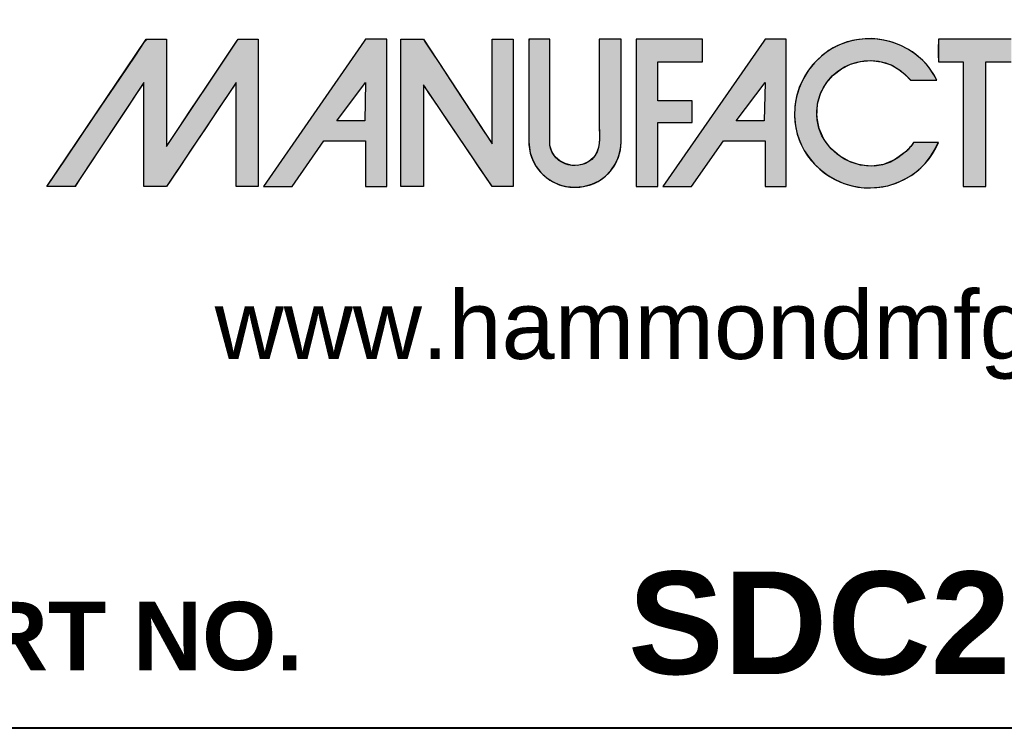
# Model space of a CAD drawing. Header units: inches. Extents: x 0 to 100, y 0 to 75.
# Tile 5 of 17: x 86 to 94, y 0 to 6. Entities that reach past the tile are written whole.
import ezdxf
from ezdxf import colors
from ezdxf.entities.mleader import LeaderData, LeaderLine
from ezdxf.math import Vec2, Vec3

# ---------------------------------------------------------------- set-up
doc = ezdxf.new("R2010")
doc.units = ezdxf.units.IN
doc.header["$MEASUREMENT"] = 0
doc.layers.add('Default', color=7, linetype='Continuous')

# ---------------------------------------------------------------- blocks, each defined once
blk = doc.blocks.new('_DOT')
at = {"color": 0}
blk.add_line((0, 0), (-1, 0), dxfattribs=at)
at = {"color": 0, "const_width": 0.333}
blk.add_lwpolyline([(-0.1665, 0, 1), (0.1665, 0, 1)], format="xyb", close=True, dxfattribs=at)
blk = doc.blocks.new('block_2')
at = {"layer": 'Default', "linetype": 'Continuous'}
for points in [[(-0.8327, 0.0667), (-0.8327, 0.0841), (-0.8327, 0.1076), (-0.8327, 0.1345), (-0.8327, 0.1621), (-0.8327, 0.1875), (-0.8327, 0.2079), (-0.8327, 0.2206), (-0.8328, 0.2234), (-0.8344, 0.2234), (-0.8377, 0.2234), (-0.8421, 0.2234), (-0.8471, 0.2234), (-0.8522, 0.2234), (-0.857, 0.2234), (-0.8609, 0.2234), (-0.8647, 0.2195), (-0.8786, 0.1989), (-0.901, 0.1657), (-0.9282, 0.1254), (-0.9562, 0.0838), (-0.9813, 0.0466), (-0.9996, 0.0194), (-1.0073, 0.008), (-1.0057, 0.0079), (-1.0009, 0.0079), (-0.9941, 0.0079), (-0.9863, 0.0079), (-0.9785, 0.0079), (-0.9719, 0.0079), (-0.9676, 0.0079), (-0.9662, 0.0083), (-0.9595, 0.0184), (-0.9459, 0.0389), (-0.9281, 0.0659), (-0.9086, 0.0953), (-0.8901, 0.1233), (-0.8753, 0.1456), (-0.8668, 0.1584), (-0.8657, 0.1579), (-0.8657, 0.1442), (-0.8657, 0.1213), (-0.8657, 0.0931), (-0.8657, 0.0637), (-0.8657, 0.037), (-0.8657, 0.0172), (-0.8657, 0.0081), (-0.8646, 0.0079), (-0.8609, 0.0079), (-0.8555, 0.0079), (-0.8492, 0.0079), (-0.8429, 0.0079), (-0.8375, 0.0079), (-0.8338, 0.0079), (-0.8326, 0.0081), (-0.8265, 0.0172), (-0.8132, 0.037), (-0.7954, 0.0637), (-0.7758, 0.0931), (-0.7569, 0.1213), (-0.7416, 0.1442), (-0.7324, 0.1579), (-0.731, 0.1584), (-0.731, 0.1456), (-0.731, 0.1233), (-0.731, 0.0953), (-0.731, 0.0659), (-0.731, 0.0389), (-0.731, 0.0184), (-0.731, 0.0083), (-0.7301, 0.0079), (-0.7266, 0.0079), (-0.7214, 0.0079), (-0.7152, 0.0079), (-0.709, 0.0079), (-0.7035, 0.0079), (-0.6998, 0.0079), (-0.6985, 0.008), (-0.6985, 0.0194), (-0.6985, 0.0466), (-0.6985, 0.0838), (-0.6985, 0.1254), (-0.6985, 0.1657), (-0.6985, 0.1989), (-0.6985, 0.2195), (-0.6987, 0.2234), (-0.701, 0.2234), (-0.7052, 0.2234), (-0.7105, 0.2234), (-0.7162, 0.2234), (-0.7215, 0.2234), (-0.7256, 0.2234), (-0.7277, 0.2234), (-0.7302, 0.2199), (-0.7408, 0.204), (-0.7574, 0.1793), (-0.7771, 0.1498), (-0.7973, 0.1196), (-0.8151, 0.093), (-0.8278, 0.0739)], [(-0.4903, 0.2235), (-0.4903, 0.2089), (-0.4903, 0.1943), (-0.4903, 0.1798), (-0.4903, 0.1652), (-0.4903, 0.1506), (-0.4903, 0.1361), (-0.4903, 0.1215), (-0.4903, 0.1069), (-0.4903, 0.0924), (-0.4903, 0.0828), (-0.4903, 0.0721), (-0.4903, 0.0602), (-0.4903, 0.048), (-0.4903, 0.0362), (-0.4903, 0.0256), (-0.4903, 0.0168), (-0.4903, 0.0107), (-0.4903, 0.008), (-0.4895, 0.0079), (-0.4868, 0.0079), (-0.4827, 0.0079), (-0.4777, 0.0079), (-0.4723, 0.0079), (-0.467, 0.0079), (-0.4624, 0.0079), (-0.459, 0.0079), (-0.4573, 0.0079), (-0.4572, 0.0106), (-0.4572, 0.022), (-0.4572, 0.0401), (-0.4572, 0.0625), (-0.4572, 0.0869), (-0.4572, 0.1108), (-0.4572, 0.1319), (-0.4572, 0.1478), (-0.4572, 0.1562), (-0.4558, 0.1548), (-0.4486, 0.1441), (-0.4367, 0.1266), (-0.4218, 0.1044), (-0.4054, 0.0802), (-0.3891, 0.0561), (-0.3746, 0.0346), (-0.3635, 0.0182), (-0.3573, 0.009), (-0.3562, 0.0079), (-0.3542, 0.0079), (-0.3507, 0.0079), (-0.3463, 0.0079), (-0.3414, 0.0079), (-0.3364, 0.0079), (-0.332, 0.0079), (-0.3285, 0.0079), (-0.3265, 0.0079), (-0.3262, 0.0095), (-0.3262, 0.0227), (-0.3262, 0.0466), (-0.3262, 0.0777), (-0.3262, 0.1125), (-0.3262, 0.1476), (-0.3262, 0.1796), (-0.3262, 0.205), (-0.3262, 0.2204), (-0.3263, 0.2235), (-0.328, 0.2235), (-0.3313, 0.2235), (-0.3356, 0.2235), (-0.3404, 0.2235), (-0.3454, 0.2235), (-0.35, 0.2235), (-0.3537, 0.2235), (-0.356, 0.2235), (-0.3566, 0.2231), (-0.3566, 0.2153), (-0.3566, 0.1995), (-0.3566, 0.1782), (-0.3566, 0.1538), (-0.3566, 0.1287), (-0.3566, 0.1054), (-0.3566, 0.0863), (-0.3566, 0.0739), (-0.3567, 0.0705), (-0.3612, 0.0774), (-0.3712, 0.0926), (-0.3849, 0.1135), (-0.4009, 0.1377), (-0.4174, 0.1629), (-0.4329, 0.1865), (-0.4458, 0.206), (-0.4544, 0.2192), (-0.4572, 0.2235), (-0.4585, 0.2235), (-0.4617, 0.2235), (-0.4661, 0.2235), (-0.4713, 0.2235), (-0.4767, 0.2235), (-0.4819, 0.2235), (-0.4862, 0.2235), (-0.4892, 0.2235)], [(-0.2365, 0.0069), (-0.2231, 0.0081), (-0.211, 0.0113), (-0.2002, 0.0165), (-0.1909, 0.0233), (-0.1831, 0.0315), (-0.1769, 0.0407), (-0.1723, 0.0508), (-0.1694, 0.0615), (-0.1683, 0.0725), (-0.1683, 0.0777), (-0.1683, 0.0905), (-0.1683, 0.1097), (-0.1683, 0.1328), (-0.1683, 0.1575), (-0.1683, 0.1812), (-0.1683, 0.2017), (-0.1683, 0.2165), (-0.1683, 0.2233), (-0.169, 0.2235), (-0.1716, 0.2235), (-0.1756, 0.2235), (-0.1805, 0.2235), (-0.1857, 0.2235), (-0.1908, 0.2235), (-0.1953, 0.2235), (-0.1986, 0.2235), (-0.2002, 0.2235), (-0.2003, 0.2135), (-0.2003, 0.1998), (-0.2003, 0.186), (-0.2003, 0.1723), (-0.2003, 0.1586), (-0.2003, 0.1448), (-0.2003, 0.1311), (-0.2003, 0.1174), (-0.2003, 0.1037), (-0.2002, 0.0951), (-0.2001, 0.0892), (-0.2, 0.0831), (-0.2, 0.0771), (-0.2005, 0.071), (-0.2014, 0.0652), (-0.2031, 0.0596), (-0.2056, 0.0544), (-0.2091, 0.0498), (-0.2153, 0.0446), (-0.2237, 0.0406), (-0.2326, 0.0388), (-0.2416, 0.0391), (-0.2503, 0.0415), (-0.2581, 0.0456), (-0.2647, 0.0516), (-0.2696, 0.0591), (-0.2723, 0.068), (-0.2727, 0.0746), (-0.2727, 0.0838), (-0.2727, 0.1004), (-0.2727, 0.122), (-0.2727, 0.1462), (-0.2727, 0.1707), (-0.2727, 0.1929), (-0.2727, 0.2106), (-0.2727, 0.2214), (-0.2728, 0.2235), (-0.2745, 0.2235), (-0.2778, 0.2235), (-0.2821, 0.2235), (-0.287, 0.2235), (-0.292, 0.2235), (-0.2965, 0.2235), (-0.3002, 0.2235), (-0.3026, 0.2235), (-0.3031, 0.2201), (-0.3031, 0.2078), (-0.3031, 0.1955), (-0.3031, 0.1831), (-0.3031, 0.1708), (-0.3031, 0.1585), (-0.3031, 0.1462), (-0.3031, 0.1339), (-0.3031, 0.1215), (-0.3031, 0.1106), (-0.3031, 0.106), (-0.3032, 0.1014), (-0.3033, 0.0968), (-0.3033, 0.0922), (-0.3034, 0.0876), (-0.3034, 0.083), (-0.3033, 0.0784), (-0.3032, 0.0738), (-0.3029, 0.0686), (-0.3011, 0.0573), (-0.2975, 0.0468), (-0.2923, 0.0372), (-0.2856, 0.0286), (-0.2777, 0.0212), (-0.2686, 0.0152), (-0.2586, 0.0107), (-0.2479, 0.0079)], [(-0.1463, 0.2235), (-0.1463, 0.2174), (-0.1463, 0.2011), (-0.1463, 0.1769), (-0.1463, 0.1476), (-0.1463, 0.1157), (-0.1463, 0.0838), (-0.1463, 0.0545), (-0.1463, 0.0304), (-0.1463, 0.014), (-0.1463, 0.0079), (-0.1454, 0.0079), (-0.143, 0.0079), (-0.1395, 0.0079), (-0.1352, 0.0079), (-0.1305, 0.0079), (-0.1259, 0.0079), (-0.1216, 0.0079), (-0.1181, 0.0079), (-0.1157, 0.0079), (-0.1148, 0.0079), (-0.1148, 0.0106), (-0.1148, 0.0177), (-0.1148, 0.0282), (-0.1148, 0.041), (-0.1148, 0.0549), (-0.1148, 0.0688), (-0.1148, 0.0815), (-0.1148, 0.092), (-0.1148, 0.0992), (-0.1148, 0.1018), (-0.1134, 0.1018), (-0.1096, 0.1018), (-0.1039, 0.1018), (-0.0971, 0.1018), (-0.0896, 0.1018), (-0.0822, 0.1018), (-0.0753, 0.1018), (-0.0697, 0.1018), (-0.0659, 0.1018), (-0.0645, 0.1018), (-0.0645, 0.1027), (-0.0645, 0.1051), (-0.0645, 0.1086), (-0.0645, 0.1129), (-0.0645, 0.1175), (-0.0645, 0.1222), (-0.0645, 0.1265), (-0.0645, 0.13), (-0.0645, 0.1324), (-0.0645, 0.1333), (-0.0659, 0.1333), (-0.0697, 0.1333), (-0.0753, 0.1333), (-0.0822, 0.1333), (-0.0896, 0.1333), (-0.0971, 0.1333), (-0.1039, 0.1333), (-0.1096, 0.1333), (-0.1134, 0.1333), (-0.1148, 0.1333), (-0.1148, 0.1349), (-0.1148, 0.1392), (-0.1148, 0.1456), (-0.1148, 0.1534), (-0.1148, 0.1618), (-0.1148, 0.1703), (-0.1148, 0.1781), (-0.1148, 0.1845), (-0.1148, 0.1888), (-0.1148, 0.1904), (-0.113, 0.1904), (-0.108, 0.1904), (-0.1006, 0.1904), (-0.0917, 0.1904), (-0.082, 0.1904), (-0.0723, 0.1904), (-0.0634, 0.1904), (-0.0561, 0.1904), (-0.0511, 0.1904), (-0.0493, 0.1904), (-0.0493, 0.1913), (-0.0493, 0.1939), (-0.0493, 0.1976), (-0.0493, 0.202), (-0.0493, 0.2069), (-0.0493, 0.2118), (-0.0493, 0.2163), (-0.0493, 0.22), (-0.0493, 0.2225), (-0.0493, 0.2234), (-0.0513, 0.2234), (-0.057, 0.2235), (-0.0656, 0.2235), (-0.0763, 0.2235), (-0.0886, 0.2235), (-0.1015, 0.2235), (-0.1145, 0.2235), (-0.1268, 0.2235), (-0.1376, 0.2235)], [(0.2468, 0.0581), (0.2314, 0.0469), (0.215, 0.0402), (0.1981, 0.0379), (0.1813, 0.0394), (0.1653, 0.0445), (0.1507, 0.0528), (0.138, 0.0639), (0.1278, 0.0774), (0.1209, 0.093), (0.1177, 0.1104), (0.1188, 0.1291), (0.1237, 0.1455), (0.1314, 0.1594), (0.1415, 0.1711), (0.1536, 0.1803), (0.1671, 0.187), (0.1816, 0.191), (0.1966, 0.1922), (0.2116, 0.1905), (0.2261, 0.1858), (0.2397, 0.1779), (0.2519, 0.1666), (0.2549, 0.1637), (0.257, 0.1637), (0.2604, 0.1637), (0.2647, 0.1637), (0.2697, 0.1637), (0.2749, 0.1637), (0.2801, 0.1637), (0.2848, 0.1637), (0.2888, 0.1637), (0.2916, 0.1637), (0.2931, 0.1637), (0.2888, 0.1716), (0.2812, 0.1826), (0.2724, 0.1924), (0.2625, 0.201), (0.2517, 0.2084), (0.2402, 0.2144), (0.2279, 0.2191), (0.2153, 0.2223), (0.2022, 0.2241), (0.189, 0.2242), (0.1757, 0.2228), (0.1619, 0.2195), (0.1484, 0.2142), (0.1359, 0.2073), (0.1245, 0.1988), (0.1143, 0.189), (0.1054, 0.178), (0.098, 0.166), (0.0921, 0.1531), (0.0879, 0.1395), (0.0855, 0.1254), (0.085, 0.1109), (0.0863, 0.097), (0.0891, 0.0844), (0.0934, 0.0724), (0.0992, 0.0609), (0.1063, 0.0503), (0.1145, 0.0406), (0.1239, 0.0318), (0.1342, 0.0241), (0.1452, 0.0177), (0.157, 0.0125), (0.1694, 0.0089), (0.1823, 0.0067), (0.1955, 0.006), (0.2085, 0.0069), (0.2213, 0.0093), (0.2336, 0.0131), (0.2453, 0.0183), (0.2564, 0.0249), (0.2666, 0.0327), (0.2758, 0.0417), (0.284, 0.0518), (0.2908, 0.063), (0.2952, 0.0724), (0.294, 0.0724), (0.2915, 0.0724), (0.2879, 0.0724), (0.2836, 0.0724), (0.2788, 0.0724), (0.2739, 0.0724), (0.2693, 0.0724), (0.2651, 0.0724), (0.2618, 0.0724), (0.2597, 0.0724), (0.259, 0.0723), (0.258, 0.0709), (0.257, 0.0695), (0.256, 0.0681), (0.2549, 0.0668), (0.2538, 0.0655), (0.2527, 0.0642), (0.2516, 0.0629), (0.2504, 0.0617), (0.2493, 0.0605), (0.2481, 0.0593)], [(0.2953, 0.1904), (0.2961, 0.1904), (0.2984, 0.1904), (0.3017, 0.1904), (0.3059, 0.1904), (0.3106, 0.1904), (0.3155, 0.1904), (0.3202, 0.1904), (0.3245, 0.1904), (0.328, 0.1904), (0.3304, 0.1904), (0.3314, 0.1904), (0.3314, 0.1871), (0.3314, 0.1764), (0.3314, 0.1598), (0.3314, 0.139), (0.3314, 0.1155), (0.3314, 0.091), (0.3314, 0.067), (0.3314, 0.0451), (0.3314, 0.0269), (0.3314, 0.0141), (0.3314, 0.0082), (0.3319, 0.0079), (0.3337, 0.0079), (0.3366, 0.0079), (0.3403, 0.0079), (0.3445, 0.0079), (0.3489, 0.0079), (0.3533, 0.0079), (0.3573, 0.0079), (0.3607, 0.0079), (0.3632, 0.0079), (0.3644, 0.0079), (0.3645, 0.0098), (0.3645, 0.019), (0.3645, 0.0344), (0.3645, 0.0544), (0.3645, 0.0775), (0.3645, 0.1019), (0.3645, 0.1262), (0.3645, 0.1487), (0.3645, 0.1678), (0.3645, 0.182), (0.3645, 0.1896), (0.3648, 0.1904), (0.3665, 0.1904), (0.3695, 0.1904), (0.3735, 0.1904), (0.3781, 0.1904), (0.3831, 0.1904), (0.3881, 0.1904), (0.3927, 0.1904), (0.3967, 0.1904), (0.3997, 0.1904), (0.4014, 0.1904), (0.4017, 0.1906), (0.4017, 0.1919), (0.4017, 0.1945), (0.4017, 0.198), (0.4017, 0.2021), (0.4017, 0.2064), (0.4017, 0.2109), (0.4017, 0.215), (0.4017, 0.2187), (0.4017, 0.2215), (0.4017, 0.2231), (0.3994, 0.2235), (0.3925, 0.2235), (0.3855, 0.2235), (0.3786, 0.2235), (0.3717, 0.2235), (0.3647, 0.2235), (0.3578, 0.2235), (0.3509, 0.2235), (0.3439, 0.2235), (0.337, 0.2235), (0.3301, 0.2235), (0.3241, 0.2235), (0.3215, 0.2235), (0.3188, 0.2235), (0.3162, 0.2235), (0.3135, 0.2235), (0.3109, 0.2235), (0.3083, 0.2235), (0.3056, 0.2235), (0.303, 0.2235), (0.3004, 0.2235), (0.2977, 0.2235), (0.2954, 0.2235), (0.2953, 0.2226), (0.2953, 0.2206), (0.2953, 0.2177), (0.2952, 0.2141), (0.2952, 0.21), (0.2952, 0.2058), (0.2952, 0.2016), (0.2952, 0.1977), (0.2953, 0.1944), (0.2953, 0.1919)]]:
    blk.add_hatch(color=7, dxfattribs=at).paths.add_polyline_path(points)
h = blk.add_hatch(color=7, dxfattribs=at)
h.paths.add_polyline_path([(-0.5436, 0.2206), (-0.6911, 0.0079), (-0.6492, 0.0079), (-0.6025, 0.0751), (-0.5417, 0.0751), (-0.5417, 0.0079), (-0.5107, 0.0079), (-0.5107, 0.2235), (-0.5417, 0.2235)])
h.paths.add_polyline_path([(-0.5836, 0.1039), (-0.5427, 0.1039), (-0.5417, 0.16)])
h = blk.add_hatch(color=7, dxfattribs=at)
h.paths.add_polyline_path([(0.042, 0.2235), (0.04, 0.2206), (-0.1075, 0.0079), (-0.0655, 0.0079), (-0.0189, 0.0751), (0.042, 0.0751), (0.042, 0.0079), (0.0729, 0.0079), (0.0729, 0.2235)])
h.paths.add_polyline_path([(0.0409, 0.1039), (0.042, 0.16), (0, 0.1039)])
at = {"layer": 'Default', "color": 7, "linetype": 'Continuous'}
for p, q in [((-0.5436, 0.2206), (-0.6911, 0.0079)), ((-0.5417, 0.2235), (-0.5436, 0.2206)), ((-0.5107, 0.2235), (-0.5417, 0.2235)), ((-0.5107, 0.0079), (-0.5107, 0.2235)), ((0.04, 0.2206), (-0.1075, 0.0079)), ((0.042, 0.2235), (0.04, 0.2206)), ((0.0729, 0.2235), (0.042, 0.2235)), ((0.0729, 0.0079), (0.0729, 0.2235)), ((-0.5836, 0.1039), (-0.5417, 0.16)), ((-0.5417, 0.16), (-0.5427, 0.1039)), ((0, 0.1039), (0.042, 0.16)), ((0.042, 0.16), (0.0409, 0.1039)), ((-0.5427, 0.1039), (-0.5836, 0.1039)), ((0.0409, 0.1039), (0, 0.1039)), ((-0.6492, 0.0079), (-0.6025, 0.0751)), ((-0.6025, 0.0751), (-0.5417, 0.0751)), ((-0.5417, 0.0751), (-0.5417, 0.0079)), ((-0.0655, 0.0079), (-0.0189, 0.0751)), ((-0.0189, 0.0751), (0.042, 0.0751)), ((0.042, 0.0751), (0.042, 0.0079)), ((-0.6911, 0.0079), (-0.6492, 0.0079)), ((-0.5417, 0.0079), (-0.5107, 0.0079)), ((-0.1075, 0.0079), (-0.0655, 0.0079)), ((0.042, 0.0079), (0.0729, 0.0079))]:
    blk.add_line(p, q, dxfattribs=at)
for points in [[(-0.8327, 0.0667), (-0.8278, 0.0739), (-0.8151, 0.093), (-0.7973, 0.1196), (-0.7771, 0.1498), (-0.7574, 0.1793), (-0.7408, 0.204), (-0.7302, 0.2199), (-0.7277, 0.2234), (-0.7256, 0.2234), (-0.7215, 0.2234), (-0.7162, 0.2234), (-0.7105, 0.2234), (-0.7052, 0.2234), (-0.701, 0.2234), (-0.6987, 0.2234), (-0.6985, 0.2195), (-0.6985, 0.1989), (-0.6985, 0.1657), (-0.6985, 0.1254), (-0.6985, 0.0838), (-0.6985, 0.0466), (-0.6985, 0.0194), (-0.6985, 0.008), (-0.6998, 0.0079), (-0.7035, 0.0079), (-0.709, 0.0079), (-0.7152, 0.0079), (-0.7214, 0.0079), (-0.7266, 0.0079), (-0.7301, 0.0079), (-0.731, 0.0083), (-0.731, 0.0184), (-0.731, 0.0389), (-0.731, 0.0659), (-0.731, 0.0953), (-0.731, 0.1233), (-0.731, 0.1456), (-0.731, 0.1584), (-0.7324, 0.1579), (-0.7416, 0.1442), (-0.7569, 0.1213), (-0.7758, 0.0931), (-0.7954, 0.0637), (-0.8132, 0.037), (-0.8265, 0.0172), (-0.8326, 0.0081), (-0.8338, 0.0079), (-0.8375, 0.0079), (-0.8429, 0.0079), (-0.8492, 0.0079), (-0.8555, 0.0079), (-0.8609, 0.0079), (-0.8646, 0.0079), (-0.8657, 0.0081), (-0.8657, 0.0172), (-0.8657, 0.037), (-0.8657, 0.0637), (-0.8657, 0.0931), (-0.8657, 0.1213), (-0.8657, 0.1442), (-0.8657, 0.1579), (-0.8668, 0.1584), (-0.8753, 0.1456), (-0.8901, 0.1233), (-0.9086, 0.0953), (-0.9281, 0.0659), (-0.9459, 0.0389), (-0.9595, 0.0184), (-0.9662, 0.0083), (-0.9676, 0.0079), (-0.9719, 0.0079), (-0.9785, 0.0079), (-0.9863, 0.0079), (-0.9941, 0.0079), (-1.0009, 0.0079), (-1.0057, 0.0079), (-1.0073, 0.008), (-0.9996, 0.0194), (-0.9813, 0.0466), (-0.9562, 0.0838), (-0.9282, 0.1254), (-0.901, 0.1657), (-0.8786, 0.1989), (-0.8647, 0.2195), (-0.8609, 0.2234), (-0.857, 0.2234), (-0.8522, 0.2234), (-0.8471, 0.2234), (-0.8421, 0.2234), (-0.8377, 0.2234), (-0.8344, 0.2234), (-0.8328, 0.2234), (-0.8327, 0.2206), (-0.8327, 0.2079), (-0.8327, 0.1875), (-0.8327, 0.1621), (-0.8327, 0.1345), (-0.8327, 0.1076), (-0.8327, 0.0841), (-0.8327, 0.0667)], [(-0.4903, 0.2235), (-0.4892, 0.2235), (-0.4862, 0.2235), (-0.4819, 0.2235), (-0.4767, 0.2235), (-0.4713, 0.2235), (-0.4661, 0.2235), (-0.4617, 0.2235), (-0.4585, 0.2235), (-0.4572, 0.2235), (-0.4544, 0.2192), (-0.4458, 0.206), (-0.4329, 0.1865), (-0.4174, 0.1629), (-0.4009, 0.1377), (-0.3849, 0.1135), (-0.3712, 0.0926), (-0.3612, 0.0774), (-0.3567, 0.0705), (-0.3566, 0.0739), (-0.3566, 0.0863), (-0.3566, 0.1054), (-0.3566, 0.1287), (-0.3566, 0.1538), (-0.3566, 0.1782), (-0.3566, 0.1995), (-0.3566, 0.2153), (-0.3566, 0.2231), (-0.356, 0.2235), (-0.3537, 0.2235), (-0.35, 0.2235), (-0.3454, 0.2235), (-0.3404, 0.2235), (-0.3356, 0.2235), (-0.3313, 0.2235), (-0.328, 0.2235), (-0.3263, 0.2235), (-0.3262, 0.2204), (-0.3262, 0.205), (-0.3262, 0.1796), (-0.3262, 0.1476), (-0.3262, 0.1125), (-0.3262, 0.0777), (-0.3262, 0.0466), (-0.3262, 0.0227), (-0.3262, 0.0095), (-0.3265, 0.0079), (-0.3285, 0.0079), (-0.332, 0.0079), (-0.3364, 0.0079), (-0.3414, 0.0079), (-0.3463, 0.0079), (-0.3507, 0.0079), (-0.3542, 0.0079), (-0.3562, 0.0079), (-0.3573, 0.009), (-0.3635, 0.0182), (-0.3746, 0.0346), (-0.3891, 0.0561), (-0.4054, 0.0802), (-0.4218, 0.1044), (-0.4367, 0.1266), (-0.4486, 0.1441), (-0.4558, 0.1548), (-0.4572, 0.1562), (-0.4572, 0.1478), (-0.4572, 0.1319), (-0.4572, 0.1108), (-0.4572, 0.0869), (-0.4572, 0.0625), (-0.4572, 0.0401), (-0.4572, 0.022), (-0.4572, 0.0106), (-0.4573, 0.0079), (-0.459, 0.0079), (-0.4624, 0.0079), (-0.467, 0.0079), (-0.4723, 0.0079), (-0.4777, 0.0079), (-0.4827, 0.0079), (-0.4868, 0.0079), (-0.4895, 0.0079), (-0.4903, 0.008), (-0.4903, 0.0107), (-0.4903, 0.0168), (-0.4903, 0.0256), (-0.4903, 0.0362), (-0.4903, 0.048), (-0.4903, 0.0602), (-0.4903, 0.0721), (-0.4903, 0.0828), (-0.4903, 0.0924), (-0.4903, 0.1069), (-0.4903, 0.1215), (-0.4903, 0.1361), (-0.4903, 0.1506), (-0.4903, 0.1652), (-0.4903, 0.1798), (-0.4903, 0.1943), (-0.4903, 0.2089), (-0.4903, 0.2235)], [(-0.2365, 0.0069), (-0.2231, 0.0081), (-0.211, 0.0113), (-0.2002, 0.0165), (-0.1909, 0.0233), (-0.1831, 0.0315), (-0.1769, 0.0407), (-0.1723, 0.0508), (-0.1694, 0.0615), (-0.1683, 0.0725), (-0.1683, 0.0777), (-0.1683, 0.0905), (-0.1683, 0.1097), (-0.1683, 0.1328), (-0.1683, 0.1575), (-0.1683, 0.1812), (-0.1683, 0.2017), (-0.1683, 0.2165), (-0.1683, 0.2233), (-0.169, 0.2235), (-0.1716, 0.2235), (-0.1756, 0.2235), (-0.1805, 0.2235), (-0.1857, 0.2235), (-0.1908, 0.2235), (-0.1953, 0.2235), (-0.1986, 0.2235), (-0.2002, 0.2235), (-0.2003, 0.2135), (-0.2003, 0.1998), (-0.2003, 0.186), (-0.2003, 0.1723), (-0.2003, 0.1586), (-0.2003, 0.1448), (-0.2003, 0.1311), (-0.2003, 0.1174), (-0.2003, 0.1037), (-0.2002, 0.0951), (-0.2001, 0.0892), (-0.2, 0.0831), (-0.2, 0.0771), (-0.2005, 0.071), (-0.2014, 0.0652), (-0.2031, 0.0596), (-0.2056, 0.0544), (-0.2091, 0.0498), (-0.2153, 0.0446), (-0.2237, 0.0406), (-0.2326, 0.0388), (-0.2416, 0.0391), (-0.2503, 0.0415), (-0.2581, 0.0456), (-0.2647, 0.0516), (-0.2696, 0.0591), (-0.2723, 0.068), (-0.2727, 0.0746), (-0.2727, 0.0838), (-0.2727, 0.1004), (-0.2727, 0.122), (-0.2727, 0.1462), (-0.2727, 0.1707), (-0.2727, 0.1929), (-0.2727, 0.2106), (-0.2727, 0.2214), (-0.2728, 0.2235), (-0.2745, 0.2235), (-0.2778, 0.2235), (-0.2821, 0.2235), (-0.287, 0.2235), (-0.292, 0.2235), (-0.2965, 0.2235), (-0.3002, 0.2235), (-0.3026, 0.2235), (-0.3031, 0.2201), (-0.3031, 0.2078), (-0.3031, 0.1955), (-0.3031, 0.1831), (-0.3031, 0.1708), (-0.3031, 0.1585), (-0.3031, 0.1462), (-0.3031, 0.1339), (-0.3031, 0.1215), (-0.3031, 0.1106), (-0.3031, 0.106), (-0.3032, 0.1014), (-0.3033, 0.0968), (-0.3033, 0.0922), (-0.3034, 0.0876), (-0.3034, 0.083), (-0.3033, 0.0784), (-0.3032, 0.0738), (-0.3029, 0.0686), (-0.3011, 0.0573), (-0.2975, 0.0468), (-0.2923, 0.0372), (-0.2856, 0.0286), (-0.2777, 0.0212), (-0.2686, 0.0152), (-0.2586, 0.0107), (-0.2479, 0.0079), (-0.2365, 0.0069)], [(-0.1463, 0.2235), (-0.1463, 0.2174), (-0.1463, 0.2011), (-0.1463, 0.1769), (-0.1463, 0.1476), (-0.1463, 0.1157), (-0.1463, 0.0838), (-0.1463, 0.0545), (-0.1463, 0.0304), (-0.1463, 0.014), (-0.1463, 0.0079), (-0.1454, 0.0079), (-0.143, 0.0079), (-0.1395, 0.0079), (-0.1352, 0.0079), (-0.1305, 0.0079), (-0.1259, 0.0079), (-0.1216, 0.0079), (-0.1181, 0.0079), (-0.1157, 0.0079), (-0.1148, 0.0079), (-0.1148, 0.0106), (-0.1148, 0.0177), (-0.1148, 0.0282), (-0.1148, 0.041), (-0.1148, 0.0549), (-0.1148, 0.0688), (-0.1148, 0.0815), (-0.1148, 0.092), (-0.1148, 0.0992), (-0.1148, 0.1018), (-0.1134, 0.1018), (-0.1096, 0.1018), (-0.1039, 0.1018), (-0.0971, 0.1018), (-0.0896, 0.1018), (-0.0822, 0.1018), (-0.0753, 0.1018), (-0.0697, 0.1018), (-0.0659, 0.1018), (-0.0645, 0.1018), (-0.0645, 0.1027), (-0.0645, 0.1051), (-0.0645, 0.1086), (-0.0645, 0.1129), (-0.0645, 0.1175), (-0.0645, 0.1222), (-0.0645, 0.1265), (-0.0645, 0.13), (-0.0645, 0.1324), (-0.0645, 0.1333), (-0.0659, 0.1333), (-0.0697, 0.1333), (-0.0753, 0.1333), (-0.0822, 0.1333), (-0.0896, 0.1333), (-0.0971, 0.1333), (-0.1039, 0.1333), (-0.1096, 0.1333), (-0.1134, 0.1333), (-0.1148, 0.1333), (-0.1148, 0.1349), (-0.1148, 0.1392), (-0.1148, 0.1456), (-0.1148, 0.1534), (-0.1148, 0.1618), (-0.1148, 0.1703), (-0.1148, 0.1781), (-0.1148, 0.1845), (-0.1148, 0.1888), (-0.1148, 0.1904), (-0.113, 0.1904), (-0.108, 0.1904), (-0.1006, 0.1904), (-0.0917, 0.1904), (-0.082, 0.1904), (-0.0723, 0.1904), (-0.0634, 0.1904), (-0.0561, 0.1904), (-0.0511, 0.1904), (-0.0493, 0.1904), (-0.0493, 0.1913), (-0.0493, 0.1939), (-0.0493, 0.1976), (-0.0493, 0.202), (-0.0493, 0.2069), (-0.0493, 0.2118), (-0.0493, 0.2163), (-0.0493, 0.22), (-0.0493, 0.2225), (-0.0493, 0.2234), (-0.0513, 0.2234), (-0.057, 0.2235), (-0.0656, 0.2235), (-0.0763, 0.2235), (-0.0886, 0.2235), (-0.1015, 0.2235), (-0.1145, 0.2235), (-0.1268, 0.2235), (-0.1376, 0.2235), (-0.1463, 0.2235)], [(0.2468, 0.0581), (0.2314, 0.0469), (0.215, 0.0402), (0.1981, 0.0379), (0.1813, 0.0394), (0.1653, 0.0445), (0.1507, 0.0528), (0.138, 0.0639), (0.1278, 0.0774), (0.1209, 0.093), (0.1177, 0.1104), (0.1188, 0.1291), (0.1237, 0.1455), (0.1314, 0.1594), (0.1415, 0.1711), (0.1536, 0.1803), (0.1671, 0.187), (0.1816, 0.191), (0.1966, 0.1922), (0.2116, 0.1905), (0.2261, 0.1858), (0.2397, 0.1779), (0.2519, 0.1666), (0.2549, 0.1637), (0.257, 0.1637), (0.2604, 0.1637), (0.2647, 0.1637), (0.2697, 0.1637), (0.2749, 0.1637), (0.2801, 0.1637), (0.2848, 0.1637), (0.2888, 0.1637), (0.2916, 0.1637), (0.2931, 0.1637), (0.2888, 0.1716), (0.2812, 0.1826), (0.2724, 0.1924), (0.2625, 0.201), (0.2517, 0.2084), (0.2402, 0.2144), (0.2279, 0.2191), (0.2153, 0.2223), (0.2022, 0.2241), (0.189, 0.2242), (0.1757, 0.2228), (0.1619, 0.2195), (0.1484, 0.2142), (0.1359, 0.2073), (0.1245, 0.1988), (0.1143, 0.189), (0.1054, 0.178), (0.098, 0.166), (0.0921, 0.1531), (0.0879, 0.1395), (0.0855, 0.1254), (0.085, 0.1109), (0.0863, 0.097), (0.0891, 0.0844), (0.0934, 0.0724), (0.0992, 0.0609), (0.1063, 0.0503), (0.1145, 0.0406), (0.1239, 0.0318), (0.1342, 0.0241), (0.1452, 0.0177), (0.157, 0.0125), (0.1694, 0.0089), (0.1823, 0.0067), (0.1955, 0.006), (0.2085, 0.0069), (0.2213, 0.0093), (0.2336, 0.0131), (0.2453, 0.0183), (0.2564, 0.0249), (0.2666, 0.0327), (0.2758, 0.0417), (0.284, 0.0518), (0.2908, 0.063), (0.2952, 0.0724), (0.294, 0.0724), (0.2915, 0.0724), (0.2879, 0.0724), (0.2836, 0.0724), (0.2788, 0.0724), (0.2739, 0.0724), (0.2693, 0.0724), (0.2651, 0.0724), (0.2618, 0.0724), (0.2597, 0.0724), (0.259, 0.0723), (0.258, 0.0709), (0.257, 0.0695), (0.256, 0.0681), (0.2549, 0.0668), (0.2538, 0.0655), (0.2527, 0.0642), (0.2516, 0.0629), (0.2504, 0.0617), (0.2493, 0.0605), (0.2481, 0.0593), (0.2468, 0.0581)]]:
    blk.add_lwpolyline(points, close=True, dxfattribs=at)
at = {"layer": 'Default', "color": 7, "linetype": 'Continuous', "const_width": 0.00035}
for points in [[(0.042, 0.2235), (0.04, 0.2206), (-0.1075, 0.0079), (-0.0655, 0.0079), (-0.0189, 0.0751), (0.042, 0.0751), (0.042, 0.0079), (0.0729, 0.0079), (0.0729, 0.2235), (0.042, 0.2235)], [(0.0409, 0.1039), (0, 0.1039), (0.042, 0.16), (0.0409, 0.1039)]]:
    blk.add_lwpolyline(points, close=True, dxfattribs=at)
at = {"layer": 'Default', "color": 7, "linetype": 'Continuous'}
blk.add_lwpolyline([(0.3925, 0.2235), (0.3855, 0.2235), (0.3786, 0.2235), (0.3717, 0.2235), (0.3647, 0.2235), (0.3578, 0.2235), (0.3509, 0.2235), (0.3439, 0.2235), (0.337, 0.2235), (0.3301, 0.2235), (0.3241, 0.2235), (0.3215, 0.2235), (0.3188, 0.2235), (0.3162, 0.2235), (0.3135, 0.2235), (0.3109, 0.2235), (0.3083, 0.2235), (0.3056, 0.2235), (0.303, 0.2235), (0.3004, 0.2235), (0.2977, 0.2235), (0.2954, 0.2235), (0.2953, 0.2226), (0.2953, 0.2206), (0.2953, 0.2177), (0.2952, 0.2141), (0.2952, 0.21), (0.2952, 0.2058), (0.2952, 0.2016), (0.2952, 0.1977), (0.2953, 0.1944), (0.2953, 0.1919), (0.2953, 0.1904), (0.2953, 0.1904), (0.2961, 0.1904), (0.2984, 0.1904), (0.3017, 0.1904), (0.3059, 0.1904), (0.3106, 0.1904), (0.3155, 0.1904), (0.3202, 0.1904), (0.3245, 0.1904), (0.328, 0.1904), (0.3304, 0.1904), (0.3314, 0.1904), (0.3314, 0.1871), (0.3314, 0.1764), (0.3314, 0.1598), (0.3314, 0.139), (0.3314, 0.1155), (0.3314, 0.091), (0.3314, 0.067), (0.3314, 0.0451), (0.3314, 0.0269), (0.3314, 0.0141), (0.3314, 0.0082), (0.3319, 0.0079), (0.3337, 0.0079), (0.3366, 0.0079), (0.3403, 0.0079), (0.3445, 0.0079), (0.3489, 0.0079), (0.3533, 0.0079), (0.3573, 0.0079), (0.3607, 0.0079), (0.3632, 0.0079), (0.3644, 0.0079), (0.3645, 0.0098), (0.3645, 0.019), (0.3645, 0.0344), (0.3645, 0.0544), (0.3645, 0.0775), (0.3645, 0.1019), (0.3645, 0.1262), (0.3645, 0.1487), (0.3645, 0.1678), (0.3645, 0.182), (0.3645, 0.1896), (0.3648, 0.1904), (0.3665, 0.1904), (0.3695, 0.1904), (0.3735, 0.1904), (0.3781, 0.1904), (0.3831, 0.1904), (0.3881, 0.1904), (0.3927, 0.1904)], dxfattribs=at)
for points, knots in [([(0.2932, 0.1637), (0.2708, 0.2089), (0.2188, 0.2328), (0.1698, 0.2216), (0.1162, 0.2094), (0.0797, 0.1572), (0.0856, 0.1028), (0.09, 0.0545), (0.1303, 0.0142), (0.1778, 0.0072), (0.2269, -0.0003), (0.2763, 0.0261), (0.2953, 0.0724)], [0, 0, 0, 0, 0.25, 0.25, 0.25, 0.5, 0.5, 0.5, 0.75, 0.75, 0.75, 1, 1, 1, 1]), ([(-0.4903, 0.0079), (-0.4903, 0.0079), (-0.4903, 0.0669), (-0.4903, 0.091), (-0.4903, 0.1352), (-0.4903, 0.1793), (-0.4903, 0.2235)], [0, 0, 0, 0, 0.5, 0.5, 0.5, 1, 1, 1, 1]), ([(-0.3031, 0.2235), (-0.3031, 0.1861), (-0.3031, 0.1488), (-0.3031, 0.1115), (-0.3031, 0.0976), (-0.3038, 0.0835), (-0.303, 0.0696), (-0.3009, 0.0344), (-0.2717, 0.0069), (-0.2365, 0.0069)], [0, 0, 0, 0, 0.333333, 0.333333, 0.333333, 0.666667, 0.666667, 0.666667, 1, 1, 1, 1]), ([(-0.2003, 0.2235), (-0.2003, 0.1819), (-0.2003, 0.1403), (-0.2003, 0.0987), (-0.2003, 0.0818), (-0.197, 0.0603), (-0.2111, 0.0478), (-0.2335, 0.028), (-0.2727, 0.0421), (-0.2727, 0.0735)], [0, 0, 0, 0, 0.333333, 0.333333, 0.333333, 0.666667, 0.666667, 0.666667, 1, 1, 1, 1]), ([(0.4017, 0.2235), (0.376, 0.2235), (0.3504, 0.2235), (0.3247, 0.2235), (0.3149, 0.2235), (0.3051, 0.2235), (0.2954, 0.2235), (0.2951, 0.2235), (0.2953, 0.1936), (0.2953, 0.1904)], [0, 0, 0, 0, 0.333333, 0.333333, 0.333333, 0.666667, 0.666667, 0.666667, 1, 1, 1, 1]), ([(0.2468, 0.0581), (0.1926, 0.0074), (0.104, 0.0594), (0.1193, 0.1313), (0.1325, 0.1939), (0.2141, 0.2144), (0.2543, 0.1637)], [0, 0, 0, 0, 0.5, 0.5, 0.5, 1, 1, 1, 1])]:
    blk.add_open_spline(points, degree=3, knots=knots, dxfattribs=at)
for points in [[(-1.0073, 0.0079), (-1.0073, 0.0079), (-0.8621, 0.2234), (-0.8621, 0.2234)], [(-0.8621, 0.2234), (-0.855, 0.2234), (-0.8327, 0.2234), (-0.8327, 0.2234)], [(-0.8327, 0.0667), (-0.8327, 0.0667), (-0.7278, 0.2234), (-0.7278, 0.2234)], [(-0.8327, 0.2234), (-0.8327, 0.2234), (-0.8327, 0.1009), (-0.8327, 0.0667)], [(-0.7278, 0.2234), (-0.7278, 0.2234), (-0.6985, 0.2234), (-0.6985, 0.2234)], [(-0.6985, 0.2234), (-0.6985, 0.2234), (-0.6985, 0.0079), (-0.6985, 0.0079)], [(-0.4903, 0.2235), (-0.4903, 0.2235), (-0.4572, 0.2235), (-0.4572, 0.2235)], [(-0.4572, 0.2235), (-0.4572, 0.2235), (-0.3566, 0.0704), (-0.3566, 0.0704)], [(-0.3566, 0.0704), (-0.3566, 0.0704), (-0.3566, 0.2235), (-0.3566, 0.2235)], [(-0.3566, 0.2235), (-0.3566, 0.2235), (-0.3262, 0.2235), (-0.3262, 0.2235)], [(-0.3262, 0.2235), (-0.3262, 0.2235), (-0.3262, 0.0079), (-0.3262, 0.0079)], [(-0.2727, 0.2235), (-0.2727, 0.2235), (-0.3031, 0.2235), (-0.3031, 0.2235)], [(-0.2727, 0.0735), (-0.2727, 0.0735), (-0.2727, 0.2235), (-0.2727, 0.2235)], [(-0.1683, 0.2235), (-0.1683, 0.2235), (-0.2003, 0.2235), (-0.2003, 0.2235)], [(-0.1683, 0.0735), (-0.1683, 0.0735), (-0.1683, 0.2235), (-0.1683, 0.2235)], [(-0.1463, 0.2235), (-0.1463, 0.2235), (-0.1463, 0.0079), (-0.1463, 0.0079)], [(-0.0493, 0.2234), (-0.0493, 0.2234), (-0.1217, 0.2235), (-0.1463, 0.2235)], [(-0.0493, 0.1904), (-0.0493, 0.1904), (-0.0493, 0.2234), (-0.0493, 0.2234)], [(-0.1148, 0.1333), (-0.1148, 0.1333), (-0.1148, 0.1904), (-0.1148, 0.1904)], [(-0.1148, 0.1904), (-0.1148, 0.1904), (-0.0493, 0.1904), (-0.0493, 0.1904)], [(0.2953, 0.1904), (0.2953, 0.1904), (0.3314, 0.1904), (0.3314, 0.1904)], [(0.3314, 0.1904), (0.3314, 0.1904), (0.3314, 0.0079), (0.3314, 0.0079)], [(0.3645, 0.0079), (0.3645, 0.0079), (0.3645, 0.1904), (0.3645, 0.1904)], [(0.3645, 0.1904), (0.3645, 0.1904), (0.4017, 0.1904), (0.4017, 0.1904)], [(-0.8657, 0.16), (-0.8657, 0.16), (-0.9664, 0.0079), (-0.9664, 0.0079)], [(-0.8657, 0.0079), (-0.8657, 0.0079), (-0.8657, 0.16), (-0.8657, 0.16)], [(-0.731, 0.16), (-0.731, 0.16), (-0.8327, 0.0079), (-0.8327, 0.0079)], [(-0.731, 0.0079), (-0.731, 0.0079), (-0.731, 0.16), (-0.731, 0.16)], [(0.2543, 0.1637), (0.2543, 0.1637), (0.2932, 0.1637), (0.2932, 0.1637)], [(-0.3566, 0.0079), (-0.3566, 0.0079), (-0.4572, 0.1569), (-0.4572, 0.1569)], [(-0.4572, 0.1569), (-0.4572, 0.1569), (-0.4572, 0.0079), (-0.4572, 0.0079)], [(-0.0645, 0.1333), (-0.0645, 0.1333), (-0.1148, 0.1333), (-0.1148, 0.1333)], [(-0.0645, 0.1018), (-0.0645, 0.1018), (-0.0645, 0.1333), (-0.0645, 0.1333)], [(-0.1148, 0.0079), (-0.1148, 0.0079), (-0.1148, 0.1018), (-0.1148, 0.1018)], [(-0.1148, 0.1018), (-0.1148, 0.1018), (-0.0645, 0.1018), (-0.0645, 0.1018)], [(-0.2365, 0.0069), (-0.194, 0.0069), (-0.1683, 0.0399), (-0.1683, 0.0735)], [(0.2591, 0.0724), (0.2555, 0.0672), (0.2514, 0.0624), (0.2468, 0.0581)], [(0.2953, 0.0724), (0.2953, 0.0724), (0.2591, 0.0724), (0.2591, 0.0724)], [(-0.9664, 0.0079), (-0.9664, 0.0079), (-1.0073, 0.0079), (-1.0073, 0.0079)], [(-0.8327, 0.0079), (-0.8327, 0.0079), (-0.8657, 0.0079), (-0.8657, 0.0079)], [(-0.6985, 0.0079), (-0.6985, 0.0079), (-0.731, 0.0079), (-0.731, 0.0079)], [(-0.4572, 0.0079), (-0.4572, 0.0079), (-0.4903, 0.0079), (-0.4903, 0.0079)], [(-0.3262, 0.0079), (-0.3262, 0.0079), (-0.3566, 0.0079), (-0.3566, 0.0079)], [(-0.1463, 0.0079), (-0.1463, 0.0079), (-0.1148, 0.0079), (-0.1148, 0.0079)], [(0.3314, 0.0079), (0.3314, 0.0079), (0.3645, 0.0079), (0.3645, 0.0079)]]:
    blk.add_open_spline(points, degree=3, dxfattribs=at)
blk = doc.blocks.new('Block1')
at = {"layer": 'Default', "color": 7}
blk.add_blockref('block_2', (2.0929, 0.6996), dxfattribs=at)
blk = doc.blocks.new('Block13')
at = {"layer": 'Default', "color": 7, "linetype": 'Continuous'}
blk.add_line((3.5155, 0), (0, 0), dxfattribs=at)
at = {"layer": 'Default', "color": 7}
blk.add_blockref('Block1', (0.0371, 0.0841), dxfattribs=at)
at = {"layer": 'Default', "char_height": 0.1, "attachment_point": 1}
for s, insert, width in [('{\\fArial|b0||i0||c0|p34;\\C7;\\H0.1;\\W1.;www.hammondmfg.com}', (1.3679, 0.6396), 1.572281), ('{\\fArial|b1||i0||c0|p34;\\C7;\\H0.1;\\W1.;PART NO. \\P}', (0.8294, 0.1844), 0.655523)]:
    blk.add_mtext(s, dxfattribs=dict(at, insert=insert, width=width))
blk = doc.blocks.new('Block11')
at = {"layer": 'Default', "color": 7}
blk.add_blockref('Block13', (0, 0), dxfattribs=at)
blk = doc.blocks.new('Block10')
at = {"layer": 'Default', "color": 7}
blk.add_blockref('Block11', (0, 0), dxfattribs=at)
blk = doc.blocks.new('Block222')
at = {"layer": 'Default', "color": 7, "linetype": 'Continuous'}
blk.add_line((121.713, -88.163), (174.446, -88.163), dxfattribs=at)
at = {"layer": 'Default', "color": 7, "xscale": 15, "yscale": 15, "zscale": 15}
blk.add_blockref('Block10', (121.713, -88.163), dxfattribs=at)
at = {"layer": 'Default', "color": 7, "linetype": 'Continuous'}
ml = blk.add_multileader_mtext('Standard', dxfattribs=at)
ml.set_content('{\\pxsm0.9;\\fArial|b1||i0||c0|p34;\\W1.;SDC246U17BK\\P}', color=7)
ml.set_leader_properties()
ml.set_arrow_properties(name='DOT')
ml.build(insert=Vec2(0, 0))
ml.multileader.update_dxf_attribs({"leader_type": 0, "dogleg_length": 0, "arrow_head_size": 2.25})
ctx = ml.context
ctx.base_point, ctx.char_height, ctx.arrow_head_size, ctx.landing_gap_size = Vec3(151.269, -85.88), 2.25, 2.25, 0.787
ctx.text_align_type = 1
notes = []
notes.append((ctx, [(0, (0, 0, 0), (0, 0), (1, 0), 1, [])]))
ctx.mtext.insert, ctx.mtext.alignment = Vec3(162.383, -84.733), 2
for ctx, leaders in notes:
    for number, flags, end, landing, length, lines in leaders:
        leader = LeaderData()
        leader.index, (leader.has_last_leader_line, leader.has_dogleg_vector, leader.attachment_direction) = number, flags
        leader.last_leader_point, leader.dogleg_vector, leader.dogleg_length = Vec3(end), Vec3(landing), length
        for number, points, colour, breaks in lines:
            line = LeaderLine()
            line.index, line.vertices, line.color, line.breaks = number, Vec3.list(points), colors.encode_raw_color(colour), breaks
            leader.lines.append(line)
        ctx.leaders.append(leader)

msp = doc.modelspace()

# ---------------------------------------------------------------- linework, layer by layer
at = {"layer": 'Default', "color": 7, "linetype": 'Continuous'}
msp.add_line((0, 0), (99.9375, 0), dxfattribs=at)

# ---------------------------------------------------------------- block references
at = {"layer": 'Default', "color": 7, "xscale": 0.38, "yscale": 0.38, "zscale": 0.38}
msp.add_blockref('Block222', (33.6411, 33.5054), dxfattribs=at)

doc.saveas('drawing.dxf')
